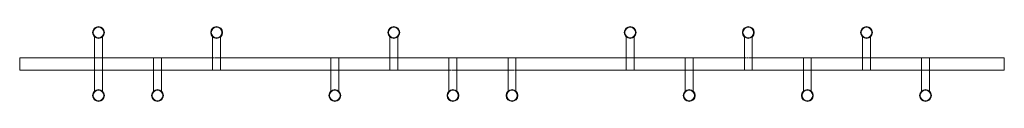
# Model space of a CAD drawing. Header units: millimetres. Extents: x 0 to 2700, y 427 to 632.
import ezdxf

# ---------------------------------------------------------------- set-up
doc = ezdxf.new("R2010")
doc.units = ezdxf.units.MM
doc.header["$MEASUREMENT"] = 0
for name, pattern in [('AI-Linetype-0', [5.400322, 4.321303, -1.079019]), ('AI-Linetype-1', [5.400322, 4.321303, -1.079019]), ('AI-Linetype-10', [5.400322, 4.321303, -1.079019]), ('AI-Linetype-11', [5.400322, 4.321303, -1.079019]), ('AI-Linetype-12', [5.400322, 4.321303, -1.079019]), ('AI-Linetype-13', [5.400322, 4.321303, -1.079019]), ('AI-Linetype-2', [5.400322, 4.321303, -1.079019]), ('AI-Linetype-3', [5.400322, 4.321303, -1.079019]), ('AI-Linetype-4', [5.400322, 4.321303, -1.079019]), ('AI-Linetype-5', [5.400322, 4.321303, -1.079019]), ('AI-Linetype-6', [5.400322, 4.321303, -1.079019]), ('AI-Linetype-7', [5.400322, 4.321303, -1.079019]), ('AI-Linetype-8', [5.400322, 4.321303, -1.079019]), ('AI-Linetype-9', [5.400322, 4.321303, -1.079019])]:
    doc.linetypes.add(name, pattern=pattern)
doc.layers.add('Hidden (ANSI)', color=7, linetype='Continuous', lineweight=0)
doc.layers.add('Visible (ANSI)', color=7, linetype='Continuous', lineweight=0)

msp = doc.modelspace()

# ---------------------------------------------------------------- linework, layer by layer
at = {"layer": 'Hidden (ANSI)', "color": 18, "linetype": 'AI-Linetype-9', "lineweight": 9, "true_color": 0x000000}
msp.add_line((226.8, 547.1), (205.2, 547.1), dxfattribs=at)
at = {"layer": 'Hidden (ANSI)', "color": 18, "linetype": 'AI-Linetype-10', "lineweight": 9, "true_color": 0x000000}
msp.add_line((550.8, 547.1), (529.2, 547.1), dxfattribs=at)
at = {"layer": 'Hidden (ANSI)', "color": 18, "linetype": 'AI-Linetype-13', "lineweight": 9, "true_color": 0x000000}
msp.add_line((1015.3, 547.1), (1036.9, 547.1), dxfattribs=at)
at = {"layer": 'Hidden (ANSI)', "color": 18, "linetype": 'AI-Linetype-3', "lineweight": 9, "true_color": 0x000000}
msp.add_line((1684.9, 547.1), (1663.3, 547.1), dxfattribs=at)
at = {"layer": 'Hidden (ANSI)', "color": 18, "linetype": 'AI-Linetype-1', "lineweight": 9, "true_color": 0x000000}
msp.add_line((2008.9, 547.1), (1987.3, 547.1), dxfattribs=at)
at = {"layer": 'Hidden (ANSI)', "color": 18, "linetype": 'AI-Linetype-0', "lineweight": 9, "true_color": 0x000000}
msp.add_line((2332.9, 547.1), (2311.3, 547.1), dxfattribs=at)
at = {"layer": 'Hidden (ANSI)', "color": 18, "linetype": 'AI-Linetype-8', "lineweight": 9, "true_color": 0x000000}
msp.add_line((226.8, 512.6), (205.2, 512.6), dxfattribs=at)
at = {"layer": 'Hidden (ANSI)', "color": 18, "linetype": 'AI-Linetype-7', "lineweight": 9, "true_color": 0x000000}
msp.add_line((388.8, 512.6), (367.2, 512.6), dxfattribs=at)
at = {"layer": 'Hidden (ANSI)', "color": 18, "linetype": 'AI-Linetype-6', "lineweight": 9, "true_color": 0x000000}
msp.add_line((874.9, 512.6), (853.3, 512.6), dxfattribs=at)
at = {"layer": 'Hidden (ANSI)', "color": 18, "linetype": 'AI-Linetype-5', "lineweight": 9, "true_color": 0x000000}
msp.add_line((1198.9, 512.6), (1177.3, 512.6), dxfattribs=at)
at = {"layer": 'Hidden (ANSI)', "color": 18, "linetype": 'AI-Linetype-4', "lineweight": 9, "true_color": 0x000000}
msp.add_line((1360.9, 512.6), (1339.3, 512.6), dxfattribs=at)
at = {"layer": 'Hidden (ANSI)', "color": 18, "linetype": 'AI-Linetype-2', "lineweight": 9, "true_color": 0x000000}
msp.add_line((1846.9, 512.6), (1825.3, 512.6), dxfattribs=at)
at = {"layer": 'Hidden (ANSI)', "color": 18, "linetype": 'AI-Linetype-12', "lineweight": 9, "true_color": 0x000000}
msp.add_line((2170.9, 512.6), (2149.3, 512.6), dxfattribs=at)
at = {"layer": 'Hidden (ANSI)', "color": 18, "linetype": 'AI-Linetype-11', "lineweight": 9, "true_color": 0x000000}
msp.add_line((2494.9, 512.6), (2473.3, 512.6), dxfattribs=at)
at = {"layer": 'Visible (ANSI)', "color": 18, "lineweight": 9, "true_color": 0x000000}
for p, q in [((205.2, 604.2), (205.2, 455.5)), ((226.8, 455.5), (226.8, 604.2)), ((529.2, 604.2), (529.2, 512.6)), ((550.8, 512.6), (550.8, 604.2)), ((1015.3, 512.6), (1015.3, 604.2)), ((1036.9, 512.6), (1036.9, 604.2)), ((1663.3, 512.6), (1663.3, 604.2)), ((1684.9, 512.6), (1684.9, 604.2)), ((1987.3, 512.6), (1987.3, 604.2)), ((2008.9, 512.6), (2008.9, 604.2)), ((2311.3, 512.6), (2311.3, 604.2)), ((2332.9, 512.6), (2332.9, 604.2)), ((205.2, 547.1), (0, 547.1)), ((0, 547.1), (0, 512.6)), ((367.2, 547.1), (226.8, 547.1)), ((388.8, 547.1), (367.2, 547.1)), ((367.2, 547.1), (367.2, 455.5)), ((529.2, 547.1), (388.8, 547.1)), ((388.8, 455.5), (388.8, 547.1)), ((853.3, 547.1), (550.8, 547.1)), ((874.9, 547.1), (853.3, 547.1)), ((853.3, 547.1), (853.3, 455.5)), ((1015.3, 547.1), (874.9, 547.1)), ((874.9, 455.5), (874.9, 547.1)), ((1177.3, 547.1), (1036.9, 547.1)), ((1198.9, 547.1), (1177.3, 547.1)), ((1177.3, 455.5), (1177.3, 547.1)), ((1339.3, 547.1), (1198.9, 547.1)), ((1198.9, 455.5), (1198.9, 547.1)), ((1360.9, 547.1), (1339.3, 547.1)), ((1339.3, 547.1), (1339.3, 455.5)), ((1663.3, 547.1), (1360.9, 547.1)), ((1360.9, 455.5), (1360.9, 547.1)), ((1825.3, 547.1), (1684.9, 547.1)), ((1846.9, 547.1), (1825.3, 547.1)), ((1825.3, 547.1), (1825.3, 455.5)), ((1987.3, 547.1), (1846.9, 547.1)), ((1846.9, 455.5), (1846.9, 547.1)), ((2149.3, 547.1), (2008.9, 547.1)), ((2149.3, 547.1), (2149.3, 455.5)), ((2170.9, 547.1), (2149.3, 547.1)), ((2311.3, 547.1), (2170.9, 547.1)), ((2170.9, 455.5), (2170.9, 547.1)), ((2473.3, 547.1), (2332.9, 547.1)), ((2473.3, 547.1), (2473.3, 455.5)), ((2494.9, 547.1), (2473.3, 547.1)), ((2700.2, 547.1), (2494.9, 547.1)), ((2494.9, 455.5), (2494.9, 547.1)), ((2700.2, 547.1), (2700.2, 512.6)), ((205.2, 512.6), (0, 512.6)), ((367.2, 512.6), (226.8, 512.6)), ((529.2, 512.6), (388.8, 512.6)), ((529.2, 512.6), (550.8, 512.6)), ((853.3, 512.6), (550.8, 512.6)), ((1015.3, 512.6), (874.9, 512.6)), ((1015.3, 512.6), (1036.9, 512.6)), ((1177.3, 512.6), (1036.9, 512.6)), ((1339.3, 512.6), (1198.9, 512.6)), ((1663.3, 512.6), (1360.9, 512.6)), ((1663.3, 512.6), (1684.9, 512.6)), ((1825.3, 512.6), (1684.9, 512.6)), ((1987.3, 512.6), (1846.9, 512.6)), ((1987.3, 512.6), (2008.9, 512.6)), ((2149.3, 512.6), (2008.9, 512.6)), ((2311.3, 512.6), (2170.9, 512.6)), ((2311.3, 512.6), (2332.9, 512.6)), ((2473.3, 512.6), (2332.9, 512.6)), ((2700.2, 512.6), (2494.9, 512.6))]:
    msp.add_line(p, q, dxfattribs=at)
for centre, radius in [((216, 616.2), 16.2), ((216, 616.2), 14.6), ((540, 616.2), 16.2), ((540, 616.2), 14.6), ((1026.1, 616.2), 16.2), ((1026.1, 616.2), 14.6), ((1674.1, 616.2), 16.2), ((1674.1, 616.2), 14.6), ((1998.1, 616.2), 16.2), ((1998.1, 616.2), 14.6), ((2322.1, 616.2), 16.2), ((2322.1, 616.2), 14.6), ((216, 443.4), 16.2), ((378, 443.4), 16.2), ((864.1, 443.4), 16.2), ((1188.1, 443.4), 16.2), ((1350.1, 443.4), 16.2), ((1836.1, 443.4), 16.2), ((2160.1, 443.4), 16.2), ((2484.1, 443.4), 16.2), ((216, 443.4), 14.6), ((378, 443.4), 14.6), ((864.1, 443.4), 14.6), ((1188.1, 443.4), 14.6), ((1350.1, 443.4), 14.6), ((1836.1, 443.4), 14.6), ((2160.1, 443.4), 14.6), ((2484.1, 443.4), 14.6)]:
    msp.add_circle(centre, radius, dxfattribs=at)

doc.saveas('drawing.dxf')
